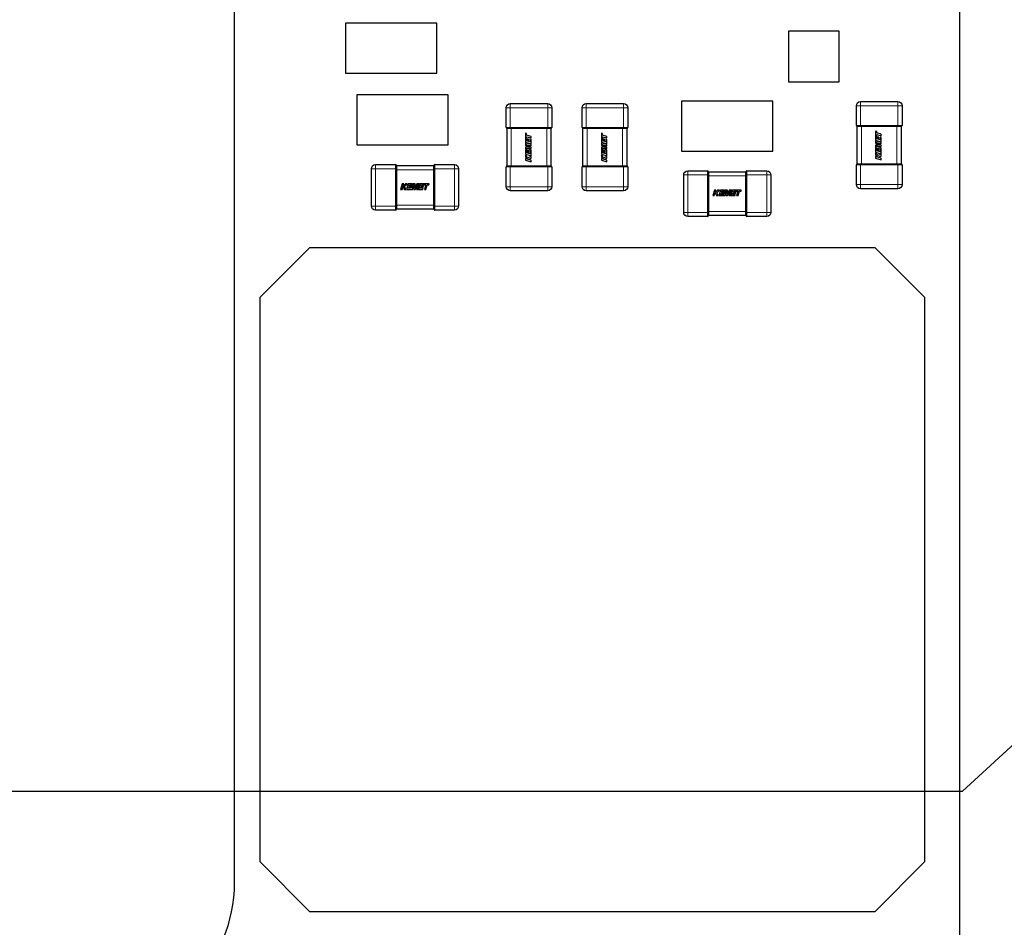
# Model space of a CAD drawing. Header units: millimetres. Extents: x 4 to 585, y 130 to 416.
# Tile 14 of 100: x 136 to 148, y 263 to 274. Entities that reach past the tile are written whole.
import ezdxf

# ---------------------------------------------------------------- set-up
doc = ezdxf.new("R2010")
doc.units = ezdxf.units.MM
doc.header["$LTSCALE"] = 0.75
for name, color, linetype, lineweight in [('Dimensions', 7, 'Continuous', 13), ('Visible', 7, 'Continuous', 25), ('Visible Narrow', 7, 'Continuous', 13)]:
    doc.layers.add(name, color=color, linetype=linetype, lineweight=lineweight)
doc.styles.get("Standard").update_dxf_attribs({"font": 'cour.ttf'})
doc.dimstyles.new('ISO-25', dxfattribs={"dimtxt": 2.5, "dimasz": 2.5, "dimexe": 1.5, "dimexo": 1.5, "dimgap": 1, "dimtad": 1, "dimdec": 1, "dimdsep": 46, "dimtxsty": 'Standard', "dimcen": 0, "dimclrd": 256, "dimclre": 256, "dimclrt": 256, "dimazin": 2, "dimtp": 0.1, "dimtm": 0.1, "dimtfac": 0.72, "dimtdec": 1, "dimtmove": 0, "dimatfit": 3, "dimfxl": 1, "dimarcsym": 0})

# ---------------------------------------------------------------- blocks, each defined once
blk = doc.blocks.new('*D58')
at = {"layer": 'Defpoints', "color": 0, "transparency": 16777216}
for p in [(145.7577, 260.594564), (157.593369, 260.586333)]:
    blk.add_point(p, dxfattribs=at)
at = {"layer": 'Dimensions', "lineweight": -2, "transparency": 16777216}
for p, q in [((147.2577, 260.594564), (150.7577, 260.594564)), ((150.7577, 260.594564), (152.593369, 260.586333)), ((152.593369, 260.586333), (165.492941, 260.586333))]:
    blk.add_line(p, q, dxfattribs=at)
at = {"layer": 'Dimensions', "transparency": 16777216, "insert": (162.043155, 262.991248), "char_height": 2.5, "attachment_point": 5}
blk.add_mtext('1.8', dxfattribs=at)
blk = doc.blocks.new('*D59')
at = {"layer": 'Defpoints', "color": 0, "transparency": 16777216}
for p in [(145.7577, 289.494564), (157.843894, 289.472479)]:
    blk.add_point(p, dxfattribs=at)
at = {"layer": 'Dimensions', "lineweight": -2, "transparency": 16777216}
for p, q in [((147.2577, 289.494564), (150.7577, 289.494564)), ((150.7577, 289.494564), (152.843894, 289.472479)), ((152.843894, 289.472479), (168.403723, 289.472479))]:
    blk.add_line(p, q, dxfattribs=at)
at = {"layer": 'Dimensions', "transparency": 16777216, "insert": (163.623808, 291.877394), "char_height": 2.5, "attachment_point": 5}
blk.add_mtext('30.7', dxfattribs=at)
blk = doc.blocks.new('*D61')
at = {"layer": 'Defpoints', "color": 0, "transparency": 16777216}
for p in [(145.7577, 300.71712), (145.7577, 289.494564)]:
    blk.add_point(p, dxfattribs=at)
at = {"layer": 'Dimensions', "lineweight": -2, "transparency": 16777216}
blk.add_line((145.7577, 290.994564), (145.7577, 311.238487), dxfattribs=at)
at = {"layer": 'Dimensions', "transparency": 16777216, "insert": (143.352785, 306.477804), "char_height": 2.5, "attachment_point": 5, "rotation": 90}
blk.add_mtext('47.2', dxfattribs=at)
blk = doc.blocks.new('*D75')
at = {"layer": 'Defpoints', "color": 0, "transparency": 16777216}
for p in [(157.593369, 269.75073), (134.487104, 265.138257)]:
    blk.add_point(p, dxfattribs=at)
at = {"layer": 'Dimensions', "lineweight": -2, "transparency": 16777216}
for p, q in [((147.593369, 265.138257), (152.593369, 269.75073)), ((152.593369, 269.75073), (165.450206, 269.75073)), ((135.987104, 265.138257), (147.593369, 265.138257))]:
    blk.add_line(p, q, dxfattribs=at)
at = {"layer": 'Dimensions', "transparency": 16777216, "insert": (162.021787, 272.155645), "char_height": 2.5, "attachment_point": 5}
blk.add_mtext('6.3', dxfattribs=at)
blk = doc.blocks.new('*D76')
at = {"layer": 'Defpoints', "color": 0, "transparency": 16777216}
for p in [(134.487104, 283.533671), (157.601203, 276.283685)]:
    blk.add_point(p, dxfattribs=at)
at = {"layer": 'Dimensions', "lineweight": -2, "transparency": 16777216}
for p, q in [((135.987104, 283.533671), (147.601203, 283.533671)), ((147.601203, 283.533671), (152.601203, 276.283685)), ((152.601203, 276.283685), (168.212315, 276.283685))]:
    blk.add_line(p, q, dxfattribs=at)
at = {"layer": 'Dimensions', "transparency": 16777216, "insert": (163.406759, 278.6886), "char_height": 2.5, "attachment_point": 5}
blk.add_mtext('24.7', dxfattribs=at)

msp = doc.modelspace()

# ---------------------------------------------------------------- linework, layer by layer
at = {"layer": 'Visible'}
for p, q in [((147.558, 258.795, -0.021), (147.558, 291.295, -0.021)), ((138.824, 284.636, 1.625), (138.824, 264.036, 1.625)), ((141.262, 274.385, 0.555), (140.162, 274.385, 0.555)), ((140.162, 274.385, 0.555), (140.162, 273.785, 0.555)), ((141.262, 273.785, 0.555), (141.262, 274.385, 0.555)), ((146.107, 274.289, -0.008), (145.497, 274.289, -0.008)), ((145.497, 274.289, -0.008), (145.497, 273.679, -0.008)), ((146.107, 273.679, -0.008), (146.107, 274.289, -0.008)), ((140.162, 273.785, 0.555), (141.262, 273.785, 0.555)), ((145.497, 273.679, -0.008), (146.107, 273.679, -0.008)), ((141.399, 273.522, 0.555), (140.299, 273.522, 0.555)), ((140.299, 273.522, 0.555), (140.299, 272.922, 0.555)), ((141.399, 272.922, 0.555), (141.399, 273.522, 0.555)), ((142.098, 273.129, 0.505), (142.098, 273.367, 0.505)), ((142.148, 273.417, 0.505), (142.598, 273.417, 0.505)), ((142.648, 273.367, 0.505), (142.648, 273.129, 0.505)), ((143.012, 273.129, 0.505), (143.012, 273.367, 0.505)), ((143.062, 273.417, 0.505), (143.512, 273.417, 0.505)), ((143.562, 273.367, 0.505), (143.562, 273.129, 0.505)), ((145.31, 273.446, 0.555), (144.21, 273.446, 0.555)), ((144.21, 273.446, 0.555), (144.21, 272.846, 0.555)), ((145.31, 272.846, 0.555), (145.31, 273.446, 0.555)), ((146.314, 273.154, 0.505), (146.314, 273.392, 0.505)), ((146.364, 273.442, 0.505), (146.814, 273.442, 0.505)), ((146.864, 273.392, 0.505), (146.864, 273.154, 0.505)), ((142.109, 272.667, 0.493), (142.109, 273.117, 0.493)), ((142.149, 273.117, 0.543), (142.148, 273.117, 0.543)), ((142.587, 273.117, 0.544), (142.159, 273.117, 0.544)), ((142.598, 273.117, 0.543), (142.597, 273.117, 0.543)), ((142.637, 273.117, 0.493), (142.637, 272.667, 0.493)), ((143.023, 272.667, 0.493), (143.023, 273.117, 0.493)), ((143.063, 273.117, 0.543), (143.062, 273.117, 0.543)), ((143.501, 273.117, 0.544), (143.073, 273.117, 0.544)), ((143.512, 273.117, 0.543), (143.511, 273.117, 0.543)), ((143.551, 273.117, 0.493), (143.551, 272.667, 0.493)), ((146.325, 272.692, 0.493), (146.325, 273.142, 0.493)), ((146.365, 273.142, 0.543), (146.364, 273.142, 0.543)), ((146.803, 273.142, 0.544), (146.375, 273.142, 0.544)), ((146.814, 273.142, 0.543), (146.813, 273.142, 0.543)), ((146.853, 273.142, 0.493), (146.853, 272.692, 0.493)), ((142.329, 273.061, 0.546), (142.329, 272.952, 0.546)), ((142.342, 273.057, 0.546), (142.329, 273.061, 0.546)), ((142.342, 273.038, 0.546), (142.342, 273.057, 0.546)), ((142.397, 273.023, 0.546), (142.342, 273.038, 0.546)), ((142.342, 273.019, 0.546), (142.397, 273.004, 0.546)), ((142.342, 272.999, 0.546), (142.342, 273.019, 0.546)), ((142.342, 272.968, 0.546), (142.342, 272.999, 0.546)), ((142.397, 273.004, 0.546), (142.397, 273.023, 0.546)), ((143.244, 273.061, 0.546), (143.244, 272.952, 0.546)), ((143.257, 273.057, 0.546), (143.244, 273.061, 0.546)), ((143.257, 273.038, 0.546), (143.257, 273.057, 0.546)), ((143.311, 273.023, 0.546), (143.257, 273.038, 0.546)), ((143.257, 273.019, 0.546), (143.311, 273.004, 0.546)), ((143.257, 272.999, 0.546), (143.257, 273.019, 0.546)), ((143.257, 272.968, 0.546), (143.257, 272.999, 0.546)), ((143.311, 273.004, 0.546), (143.311, 273.023, 0.546)), ((146.546, 273.086, 0.546), (146.546, 272.978, 0.546)), ((146.559, 273.082, 0.546), (146.546, 273.086, 0.546)), ((146.559, 273.064, 0.546), (146.559, 273.082, 0.546)), ((146.613, 273.048, 0.546), (146.559, 273.064, 0.546)), ((146.559, 273.045, 0.546), (146.613, 273.029, 0.546)), ((146.559, 273.024, 0.546), (146.559, 273.045, 0.546)), ((146.559, 272.993, 0.546), (146.559, 273.024, 0.546)), ((146.571, 273.018, 0.546), (146.571, 272.99, 0.546)), ((146.584, 273.015, 0.546), (146.571, 273.018, 0.546)), ((146.584, 272.986, 0.546), (146.584, 273.015, 0.546)), ((146.6, 273.013, 0.546), (146.6, 272.981, 0.546)), ((146.613, 273.009, 0.546), (146.6, 273.013, 0.546)), ((146.613, 273.029, 0.546), (146.613, 273.048, 0.546)), ((146.613, 272.958, 0.546), (146.613, 273.009, 0.546)), ((140.299, 272.922, 0.555), (141.399, 272.922, 0.555)), ((142.329, 272.952, 0.546), (142.397, 272.933, 0.546)), ((142.329, 272.944, 0.546), (142.329, 272.915, 0.546)), ((142.397, 272.925, 0.546), (142.329, 272.944, 0.546)), ((142.329, 272.915, 0.546), (142.377, 272.89, 0.546)), ((142.329, 272.893, 0.546), (142.329, 272.865, 0.546)), ((142.377, 272.89, 0.546), (142.329, 272.893, 0.546)), ((142.336, 272.925, 0.546), (142.397, 272.908, 0.546)), ((142.397, 272.893, 0.546), (142.336, 272.925, 0.546)), ((142.355, 272.964, 0.546), (142.342, 272.968, 0.546)), ((142.355, 272.993, 0.546), (142.355, 272.964, 0.546)), ((142.367, 272.99, 0.546), (142.355, 272.993, 0.546)), ((142.367, 272.961, 0.546), (142.367, 272.99, 0.546)), ((142.384, 272.956, 0.546), (142.367, 272.961, 0.546)), ((142.384, 272.988, 0.546), (142.384, 272.956, 0.546)), ((142.397, 272.984, 0.546), (142.384, 272.988, 0.546)), ((142.397, 272.933, 0.546), (142.397, 272.984, 0.546)), ((142.397, 272.908, 0.546), (142.397, 272.925, 0.546)), ((142.397, 272.875, 0.546), (142.397, 272.893, 0.546)), ((143.244, 272.952, 0.546), (143.311, 272.933, 0.546)), ((143.244, 272.944, 0.546), (143.244, 272.915, 0.546)), ((143.311, 272.925, 0.546), (143.244, 272.944, 0.546)), ((143.244, 272.915, 0.546), (143.292, 272.89, 0.546)), ((143.244, 272.893, 0.546), (143.244, 272.865, 0.546)), ((143.292, 272.89, 0.546), (143.244, 272.893, 0.546)), ((143.251, 272.925, 0.546), (143.311, 272.908, 0.546)), ((143.311, 272.893, 0.546), (143.251, 272.925, 0.546)), ((143.269, 272.964, 0.546), (143.257, 272.968, 0.546)), ((143.269, 272.993, 0.546), (143.269, 272.964, 0.546)), ((143.282, 272.99, 0.546), (143.269, 272.993, 0.546)), ((143.282, 272.961, 0.546), (143.282, 272.99, 0.546)), ((143.298, 272.956, 0.546), (143.282, 272.961, 0.546)), ((143.298, 272.988, 0.546), (143.298, 272.956, 0.546)), ((143.311, 272.984, 0.546), (143.298, 272.988, 0.546)), ((143.311, 272.933, 0.546), (143.311, 272.984, 0.546)), ((143.311, 272.908, 0.546), (143.311, 272.925, 0.546)), ((143.311, 272.875, 0.546), (143.311, 272.893, 0.546)), ((146.546, 272.978, 0.546), (146.613, 272.958, 0.546)), ((146.546, 272.97, 0.546), (146.546, 272.94, 0.546)), ((146.613, 272.95, 0.546), (146.546, 272.97, 0.546)), ((146.546, 272.94, 0.546), (146.594, 272.916, 0.546)), ((146.546, 272.919, 0.546), (146.546, 272.89, 0.546)), ((146.594, 272.916, 0.546), (146.546, 272.919, 0.546)), ((146.546, 272.89, 0.546), (146.6, 272.874, 0.546)), ((146.546, 272.883, 0.546), (146.546, 272.834, 0.546)), ((146.559, 272.88, 0.546), (146.546, 272.883, 0.546)), ((146.553, 272.951, 0.546), (146.613, 272.933, 0.546)), ((146.613, 272.919, 0.546), (146.553, 272.951, 0.546)), ((146.553, 272.904, 0.546), (146.613, 272.901, 0.546)), ((146.613, 272.887, 0.546), (146.553, 272.904, 0.546)), ((146.571, 272.99, 0.546), (146.559, 272.993, 0.546)), ((146.559, 272.849, 0.546), (146.559, 272.88, 0.546)), ((146.6, 272.981, 0.546), (146.584, 272.986, 0.546)), ((146.613, 272.933, 0.546), (146.613, 272.95, 0.546)), ((146.613, 272.901, 0.546), (146.613, 272.919, 0.546)), ((146.613, 272.814, 0.546), (146.613, 272.887, 0.546)), ((142.329, 272.865, 0.546), (142.384, 272.849, 0.546)), ((142.329, 272.858, 0.546), (142.329, 272.808, 0.546)), ((142.342, 272.854, 0.546), (142.329, 272.858, 0.546)), ((142.329, 272.808, 0.546), (142.397, 272.789, 0.546)), ((142.329, 272.798, 0.546), (142.329, 272.775, 0.546)), ((142.36, 272.766, 0.546), (142.329, 272.798, 0.546)), ((142.329, 272.775, 0.546), (142.358, 272.747, 0.546)), ((142.337, 272.879, 0.546), (142.397, 272.875, 0.546)), ((142.397, 272.861, 0.546), (142.337, 272.879, 0.546)), ((142.342, 272.824, 0.546), (142.342, 272.854, 0.546)), ((142.355, 272.82, 0.546), (142.342, 272.824, 0.546)), ((142.355, 272.849, 0.546), (142.355, 272.82, 0.546)), ((142.367, 272.845, 0.546), (142.355, 272.849, 0.546)), ((142.397, 272.781, 0.546), (142.36, 272.766, 0.546)), ((142.36, 272.746, 0.546), (142.397, 272.761, 0.546)), ((142.367, 272.817, 0.546), (142.367, 272.845, 0.546)), ((142.384, 272.812, 0.546), (142.367, 272.817, 0.546)), ((142.384, 272.849, 0.546), (142.384, 272.812, 0.546)), ((142.397, 272.789, 0.546), (142.397, 272.861, 0.546)), ((142.397, 272.761, 0.546), (142.397, 272.781, 0.546)), ((143.244, 272.865, 0.546), (143.298, 272.849, 0.546)), ((143.244, 272.858, 0.546), (143.244, 272.808, 0.546)), ((143.257, 272.854, 0.546), (143.244, 272.858, 0.546)), ((143.244, 272.808, 0.546), (143.311, 272.789, 0.546)), ((143.244, 272.798, 0.546), (143.244, 272.775, 0.546)), ((143.275, 272.766, 0.546), (143.244, 272.798, 0.546)), ((143.244, 272.775, 0.546), (143.272, 272.747, 0.546)), ((143.251, 272.879, 0.546), (143.311, 272.875, 0.546)), ((143.311, 272.861, 0.546), (143.251, 272.879, 0.546)), ((143.257, 272.824, 0.546), (143.257, 272.854, 0.546)), ((143.269, 272.82, 0.546), (143.257, 272.824, 0.546)), ((143.269, 272.849, 0.546), (143.269, 272.82, 0.546)), ((143.282, 272.845, 0.546), (143.269, 272.849, 0.546)), ((143.311, 272.781, 0.546), (143.275, 272.766, 0.546)), ((143.275, 272.746, 0.546), (143.311, 272.761, 0.546)), ((143.282, 272.817, 0.546), (143.282, 272.845, 0.546)), ((143.298, 272.812, 0.546), (143.282, 272.817, 0.546)), ((143.298, 272.849, 0.546), (143.298, 272.812, 0.546)), ((143.311, 272.789, 0.546), (143.311, 272.861, 0.546)), ((143.311, 272.761, 0.546), (143.311, 272.781, 0.546)), ((144.21, 272.846, 0.555), (145.31, 272.846, 0.555)), ((146.546, 272.834, 0.546), (146.613, 272.814, 0.546)), ((146.546, 272.823, 0.546), (146.546, 272.801, 0.546)), ((146.577, 272.792, 0.546), (146.546, 272.823, 0.546)), ((146.546, 272.801, 0.546), (146.574, 272.772, 0.546)), ((146.546, 272.781, 0.546), (146.546, 272.761, 0.546)), ((146.574, 272.772, 0.546), (146.546, 272.781, 0.546)), ((146.546, 272.761, 0.546), (146.613, 272.742, 0.546)), ((146.571, 272.845, 0.546), (146.559, 272.849, 0.546)), ((146.571, 272.874, 0.546), (146.571, 272.845, 0.546)), ((146.584, 272.871, 0.546), (146.571, 272.874, 0.546)), ((146.613, 272.807, 0.546), (146.577, 272.792, 0.546)), ((146.577, 272.772, 0.546), (146.613, 272.786, 0.546)), ((146.613, 272.761, 0.546), (146.577, 272.772, 0.546)), ((146.584, 272.842, 0.546), (146.584, 272.871, 0.546)), ((146.6, 272.837, 0.546), (146.584, 272.842, 0.546)), ((146.6, 272.874, 0.546), (146.6, 272.837, 0.546)), ((146.613, 272.786, 0.546), (146.613, 272.807, 0.546)), ((146.613, 272.742, 0.546), (146.613, 272.761, 0.546)), ((140.526, 272.684, 0.505), (140.764, 272.684, 0.505)), ((140.776, 272.673, 0.493), (141.226, 272.673, 0.493)), ((141.238, 272.684, 0.505), (141.476, 272.684, 0.505)), ((142.098, 272.417, 0.505), (142.098, 272.655, 0.505)), ((142.148, 272.667, 0.543), (142.149, 272.667, 0.543)), ((142.159, 272.667, 0.544), (142.587, 272.667, 0.544)), ((142.329, 272.755, 0.546), (142.329, 272.736, 0.546)), ((142.358, 272.747, 0.546), (142.329, 272.755, 0.546)), ((142.329, 272.736, 0.546), (142.397, 272.717, 0.546)), ((142.397, 272.736, 0.546), (142.36, 272.746, 0.546)), ((142.397, 272.717, 0.546), (142.397, 272.736, 0.546)), ((142.597, 272.667, 0.543), (142.598, 272.667, 0.543)), ((142.648, 272.655, 0.505), (142.648, 272.417, 0.505)), ((143.012, 272.417, 0.505), (143.012, 272.655, 0.505)), ((143.062, 272.667, 0.543), (143.063, 272.667, 0.543)), ((143.073, 272.667, 0.544), (143.501, 272.667, 0.544)), ((143.244, 272.755, 0.546), (143.244, 272.736, 0.546)), ((143.272, 272.747, 0.546), (143.244, 272.755, 0.546)), ((143.244, 272.736, 0.546), (143.311, 272.717, 0.546)), ((143.311, 272.736, 0.546), (143.275, 272.746, 0.546)), ((143.311, 272.717, 0.546), (143.311, 272.736, 0.546)), ((143.511, 272.667, 0.543), (143.512, 272.667, 0.543)), ((143.562, 272.655, 0.505), (143.562, 272.417, 0.505)), ((146.314, 272.442, 0.505), (146.314, 272.68, 0.505)), ((146.364, 272.692, 0.543), (146.365, 272.692, 0.543)), ((146.375, 272.692, 0.544), (146.803, 272.692, 0.544)), ((146.813, 272.692, 0.543), (146.814, 272.692, 0.543)), ((146.864, 272.68, 0.505), (146.864, 272.442, 0.505)), ((140.476, 272.184, 0.505), (140.476, 272.634, 0.505)), ((140.776, 272.634, 0.543), (140.776, 272.633, 0.543)), ((140.776, 272.623, 0.544), (140.776, 272.195, 0.544)), ((141.226, 272.633, 0.543), (141.226, 272.634, 0.543)), ((141.226, 272.195, 0.544), (141.226, 272.623, 0.544)), ((141.526, 272.634, 0.505), (141.526, 272.184, 0.505)), ((144.235, 272.108, 0.505), (144.235, 272.558, 0.505)), ((144.285, 272.608, 0.505), (144.523, 272.608, 0.505)), ((144.535, 272.597, 0.493), (144.985, 272.597, 0.493)), ((144.535, 272.558, 0.543), (144.535, 272.557, 0.543)), ((144.535, 272.547, 0.544), (144.535, 272.119, 0.544)), ((144.985, 272.557, 0.543), (144.985, 272.558, 0.543)), ((144.985, 272.119, 0.544), (144.985, 272.547, 0.544)), ((144.997, 272.608, 0.505), (145.235, 272.608, 0.505)), ((145.285, 272.558, 0.505), (145.285, 272.108, 0.505)), ((140.845, 272.452, 0.546), (140.826, 272.385, 0.546)), ((140.865, 272.452, 0.546), (140.845, 272.452, 0.546)), ((140.845, 272.385, 0.546), (140.856, 272.422, 0.546)), ((140.856, 272.424, 0.546), (140.865, 272.452, 0.546)), ((140.885, 272.452, 0.546), (140.856, 272.424, 0.546)), ((140.856, 272.422, 0.546), (140.87, 272.385, 0.546)), ((140.876, 272.422, 0.546), (140.907, 272.452, 0.546)), ((140.891, 272.385, 0.546), (140.876, 272.422, 0.546)), ((140.907, 272.452, 0.546), (140.885, 272.452, 0.546)), ((140.918, 272.452, 0.546), (140.898, 272.385, 0.546)), ((140.968, 272.452, 0.546), (140.918, 272.452, 0.546)), ((140.921, 272.398, 0.546), (140.926, 272.415, 0.546)), ((140.926, 272.415, 0.546), (140.955, 272.415, 0.546)), ((140.93, 272.427, 0.546), (140.933, 272.44, 0.546)), ((140.959, 272.427, 0.546), (140.93, 272.427, 0.546)), ((140.933, 272.44, 0.546), (140.964, 272.44, 0.546)), ((140.955, 272.415, 0.546), (140.959, 272.427, 0.546)), ((140.974, 272.452, 0.546), (140.959, 272.398, 0.546)), ((140.964, 272.44, 0.546), (140.968, 272.452, 0.546)), ((140.971, 272.385, 0.546), (140.988, 272.445, 0.546)), ((141.003, 272.452, 0.546), (140.974, 272.452, 0.546)), ((140.988, 272.445, 0.546), (140.985, 272.385, 0.546)), ((141, 272.404, 0.546), (141.003, 272.452, 0.546)), ((141.024, 272.452, 0.546), (141, 272.404, 0.546)), ((141.003, 272.385, 0.546), (141.035, 272.445, 0.546)), ((141.035, 272.445, 0.546), (141.017, 272.385, 0.546)), ((141.054, 272.452, 0.546), (141.024, 272.452, 0.546)), ((141.034, 272.385, 0.546), (141.054, 272.452, 0.546)), ((141.062, 272.452, 0.546), (141.043, 272.385, 0.546)), ((141.17, 272.452, 0.546), (141.062, 272.452, 0.546)), ((141.065, 272.398, 0.546), (141.07, 272.415, 0.546)), ((141.07, 272.415, 0.546), (141.099, 272.415, 0.546)), ((141.074, 272.427, 0.546), (141.077, 272.44, 0.546)), ((141.103, 272.427, 0.546), (141.074, 272.427, 0.546)), ((141.077, 272.44, 0.546), (141.108, 272.439, 0.546)), ((141.099, 272.415, 0.546), (141.103, 272.427, 0.546)), ((141.108, 272.439, 0.546), (141.129, 272.439, 0.546)), ((141.129, 272.439, 0.546), (141.113, 272.385, 0.546)), ((141.132, 272.385, 0.546), (141.148, 272.439, 0.546)), ((141.148, 272.439, 0.546), (141.166, 272.439, 0.546)), ((141.166, 272.439, 0.546), (141.17, 272.452, 0.546)), ((140.826, 272.385, 0.546), (140.845, 272.385, 0.546)), ((140.87, 272.385, 0.546), (140.891, 272.385, 0.546)), ((140.898, 272.385, 0.546), (140.971, 272.385, 0.546)), ((140.959, 272.398, 0.546), (140.921, 272.398, 0.546)), ((140.985, 272.385, 0.546), (141.003, 272.385, 0.546)), ((141.017, 272.385, 0.546), (141.034, 272.385, 0.546)), ((141.043, 272.385, 0.546), (141.093, 272.385, 0.546)), ((141.097, 272.398, 0.546), (141.065, 272.398, 0.546)), ((141.093, 272.385, 0.546), (141.097, 272.398, 0.546)), ((141.113, 272.385, 0.546), (141.132, 272.385, 0.546)), ((142.598, 272.367, 0.505), (142.148, 272.367, 0.505)), ((143.512, 272.367, 0.505), (143.062, 272.367, 0.505)), ((144.605, 272.376, 0.546), (144.585, 272.309, 0.546)), ((144.585, 272.309, 0.546), (144.604, 272.309, 0.546)), ((144.604, 272.309, 0.546), (144.615, 272.345, 0.546)), ((144.624, 272.376, 0.546), (144.605, 272.376, 0.546)), ((144.615, 272.345, 0.546), (144.63, 272.309, 0.546)), ((144.616, 272.347, 0.546), (144.624, 272.376, 0.546)), ((144.644, 272.376, 0.546), (144.616, 272.347, 0.546)), ((144.63, 272.309, 0.546), (144.65, 272.309, 0.546)), ((144.635, 272.345, 0.546), (144.666, 272.376, 0.546)), ((144.65, 272.309, 0.546), (144.635, 272.345, 0.546)), ((144.666, 272.376, 0.546), (144.644, 272.376, 0.546)), ((144.677, 272.376, 0.546), (144.658, 272.309, 0.546)), ((144.658, 272.309, 0.546), (144.73, 272.309, 0.546)), ((144.727, 272.376, 0.546), (144.677, 272.376, 0.546)), ((144.68, 272.322, 0.546), (144.685, 272.338, 0.546)), ((144.718, 272.322, 0.546), (144.68, 272.322, 0.546)), ((144.685, 272.338, 0.546), (144.714, 272.338, 0.546)), ((144.689, 272.351, 0.546), (144.692, 272.363, 0.546)), ((144.718, 272.351, 0.546), (144.689, 272.351, 0.546)), ((144.692, 272.363, 0.546), (144.723, 272.363, 0.546)), ((144.714, 272.338, 0.546), (144.718, 272.351, 0.546)), ((144.733, 272.376, 0.546), (144.718, 272.322, 0.546)), ((144.723, 272.363, 0.546), (144.727, 272.376, 0.546)), ((144.73, 272.309, 0.546), (144.747, 272.369, 0.546)), ((144.762, 272.376, 0.546), (144.733, 272.376, 0.546)), ((144.747, 272.369, 0.546), (144.744, 272.309, 0.546)), ((144.744, 272.309, 0.546), (144.762, 272.309, 0.546)), ((144.759, 272.328, 0.546), (144.762, 272.376, 0.546)), ((144.783, 272.376, 0.546), (144.759, 272.328, 0.546)), ((144.762, 272.309, 0.546), (144.794, 272.369, 0.546)), ((144.794, 272.369, 0.546), (144.777, 272.309, 0.546)), ((144.777, 272.309, 0.546), (144.794, 272.309, 0.546)), ((144.813, 272.376, 0.546), (144.783, 272.376, 0.546)), ((144.794, 272.309, 0.546), (144.813, 272.376, 0.546)), ((144.821, 272.376, 0.546), (144.802, 272.309, 0.546)), ((144.802, 272.309, 0.546), (144.853, 272.309, 0.546)), ((144.929, 272.376, 0.546), (144.821, 272.376, 0.546)), ((144.825, 272.322, 0.546), (144.829, 272.338, 0.546)), ((144.856, 272.322, 0.546), (144.825, 272.322, 0.546)), ((144.829, 272.338, 0.546), (144.858, 272.338, 0.546)), ((144.833, 272.351, 0.546), (144.837, 272.363, 0.546)), ((144.862, 272.351, 0.546), (144.833, 272.351, 0.546)), ((144.837, 272.363, 0.546), (144.867, 272.363, 0.546)), ((144.853, 272.309, 0.546), (144.856, 272.322, 0.546)), ((144.858, 272.338, 0.546), (144.862, 272.351, 0.546)), ((144.867, 272.363, 0.546), (144.888, 272.363, 0.546)), ((144.888, 272.363, 0.546), (144.872, 272.309, 0.546)), ((144.872, 272.309, 0.546), (144.891, 272.309, 0.546)), ((144.891, 272.309, 0.546), (144.907, 272.363, 0.546)), ((144.907, 272.363, 0.546), (144.926, 272.363, 0.546)), ((144.926, 272.363, 0.546), (144.929, 272.376, 0.546)), ((146.814, 272.392, 0.505), (146.364, 272.392, 0.505)), ((140.776, 272.185, 0.543), (140.776, 272.184, 0.543)), ((141.226, 272.184, 0.543), (141.226, 272.185, 0.543)), ((140.764, 272.134, 0.505), (140.526, 272.134, 0.505)), ((141.226, 272.145, 0.493), (140.776, 272.145, 0.493)), ((141.476, 272.134, 0.505), (141.238, 272.134, 0.505)), ((144.523, 272.058, 0.505), (144.285, 272.058, 0.505)), ((144.535, 272.109, 0.543), (144.535, 272.108, 0.543)), ((144.985, 272.069, 0.493), (144.535, 272.069, 0.493)), ((144.985, 272.108, 0.543), (144.985, 272.109, 0.543)), ((145.235, 272.058, 0.505), (144.997, 272.058, 0.505)), ((139.135, 271.085, 1.005), (139.735, 271.685, 1.005)), ((139.735, 271.685, 1.005), (146.535, 271.685, 1.005)), ((146.535, 271.685, 1.005), (147.135, 271.085, 1.005)), ((139.135, 264.285, 1.005), (139.135, 271.085, 1.005)), ((147.135, 271.085, 1.005), (147.135, 264.285, 1.005)), ((139.735, 263.685, 1.005), (139.135, 264.285, 1.005)), ((147.135, 264.285, 1.005), (146.535, 263.685, 1.005)), ((146.535, 263.685, 1.005), (139.735, 263.685, 1.005))]:
    msp.add_line(p, q, dxfattribs=at)
at = {"layer": 'Visible', "extrusion": (-5.1034e-12, 0, -1)}
for centre, start, end in [((-142.148, 273.367, -0.505), 0, 90), ((-142.598, 273.367, -0.505), 90, 180), ((-143.062, 273.367, -0.505), 0, 90), ((-143.512, 273.367, -0.505), 90, 180), ((-146.364, 273.392, -0.505), 0, 90), ((-146.814, 273.392, -0.505), 90, 180), ((-142.148, 272.417, -0.505), 270, 0), ((-142.598, 272.417, -0.505), 180, 270), ((-143.062, 272.417, -0.505), 270, 0), ((-143.512, 272.417, -0.505), 180, 270), ((-146.364, 272.442, -0.505), 270, 0), ((-146.814, 272.442, -0.505), 180, 270)]:
    msp.add_arc(centre, 0.05, start, end, dxfattribs=at)
at = {"layer": 'Visible'}
for centre, start, end in [((142.11, 273.129, 0.505), 180, 270), ((142.636, 273.129, 0.505), 270, 360), ((143.024, 273.129, 0.505), 180, 270), ((143.55, 273.129, 0.505), 270, 360), ((146.326, 273.154, 0.505), 180, 270), ((146.852, 273.154, 0.505), 270, 360), ((140.764, 272.672, 0.505), 0, 90), ((141.238, 272.672, 0.505), 90, 180), ((142.11, 272.655, 0.505), 90, 180), ((142.636, 272.655, 0.505), 0, 90), ((143.024, 272.655, 0.505), 90, 180), ((143.55, 272.655, 0.505), 0, 90), ((146.326, 272.68, 0.505), 90, 180), ((146.852, 272.68, 0.505), 0, 90), ((144.523, 272.596, 0.505), 0, 90), ((144.997, 272.596, 0.505), 90, 180), ((140.764, 272.146, 0.505), 270, 360), ((141.238, 272.146, 0.505), 180, 270), ((144.523, 272.07, 0.505), 270, 360), ((144.997, 272.07, 0.505), 180, 270)]:
    msp.add_arc(centre, 0.012, start, end, dxfattribs=at)
at = {"layer": 'Visible', "extrusion": (0, -1, 0)}
for centre, start, end in [((142.148, 0.505, -273.117), 90, 180), ((142.598, 0.505, -273.117), 360, 90), ((143.062, 0.505, -273.117), 90, 180), ((143.512, 0.505, -273.117), 360, 90), ((146.364, 0.505, -273.142), 90, 180), ((146.814, 0.505, -273.142), 360, 90)]:
    msp.add_arc(centre, 0.038, start, end, dxfattribs=at)
at = {"layer": 'Visible', "extrusion": (0, 5.1034e-12, -1)}
for centre, start, end in [((-140.526, 272.634, -0.505), 0, 90), ((-141.476, 272.634, -0.505), 90, 180), ((-144.285, 272.558, -0.505), 0, 90), ((-145.235, 272.558, -0.505), 90, 180), ((-140.526, 272.184, -0.505), 270, 0), ((-141.476, 272.184, -0.505), 180, 270), ((-144.285, 272.108, -0.505), 270, 0), ((-145.235, 272.108, -0.505), 180, 270)]:
    msp.add_arc(centre, 0.05, start, end, dxfattribs=at)
at = {"layer": 'Visible', "extrusion": (1, 0, 0)}
for centre, start, end in [((272.634, 0.505, 140.776), 0, 90), ((272.558, 0.505, 144.535), 0, 90), ((272.184, 0.505, 140.776), 90, 180), ((272.108, 0.505, 144.535), 90, 180)]:
    msp.add_arc(centre, 0.038, start, end, dxfattribs=at)
at = {"layer": 'Visible', "extrusion": (-1, 0, 0)}
for centre, start, end in [((-272.634, 0.505, -141.226), 90, 180), ((-272.558, 0.505, -144.985), 90, 180), ((-272.184, 0.505, -141.226), 360, 90), ((-272.108, 0.505, -144.985), 360, 90)]:
    msp.add_arc(centre, 0.038, start, end, dxfattribs=at)
at = {"layer": 'Visible', "extrusion": (0, 1, 0)}
for centre, start, end in [((-142.148, 0.505, 272.667), 0, 90), ((-142.598, 0.505, 272.667), 90, 180), ((-143.062, 0.505, 272.667), 0, 90), ((-143.512, 0.505, 272.667), 90, 180), ((-146.364, 0.505, 272.692), 0, 90), ((-146.814, 0.505, 272.692), 90, 180)]:
    msp.add_arc(centre, 0.038, start, end, dxfattribs=at)
at = {"layer": 'Visible', "extrusion": (0, 0, -1)}
msp.add_arc((-137.074, 264.036, -1.625), 1.75, 180, 270, dxfattribs=at)
at = {"layer": 'Visible'}
for points in [[(142.159, 273.117, 0.544), (142.156, 273.117, 0.544), (142.152, 273.117, 0.544), (142.149, 273.117, 0.543)], [(142.597, 273.117, 0.543), (142.593, 273.117, 0.544), (142.59, 273.117, 0.544), (142.587, 273.117, 0.544)], [(143.073, 273.117, 0.544), (143.07, 273.117, 0.544), (143.067, 273.117, 0.544), (143.063, 273.117, 0.543)], [(143.511, 273.117, 0.543), (143.508, 273.117, 0.544), (143.504, 273.117, 0.544), (143.501, 273.117, 0.544)], [(146.375, 273.142, 0.544), (146.372, 273.142, 0.544), (146.369, 273.142, 0.544), (146.365, 273.142, 0.543)], [(146.813, 273.142, 0.543), (146.81, 273.142, 0.544), (146.806, 273.142, 0.544), (146.803, 273.142, 0.544)], [(142.149, 272.667, 0.543), (142.152, 272.667, 0.544), (142.156, 272.667, 0.544), (142.159, 272.667, 0.544)], [(142.587, 272.667, 0.544), (142.59, 272.667, 0.544), (142.593, 272.667, 0.544), (142.597, 272.667, 0.543)], [(143.063, 272.667, 0.543), (143.067, 272.667, 0.544), (143.07, 272.667, 0.544), (143.073, 272.667, 0.544)], [(143.501, 272.667, 0.544), (143.504, 272.667, 0.544), (143.508, 272.667, 0.544), (143.511, 272.667, 0.543)], [(146.365, 272.692, 0.543), (146.369, 272.692, 0.544), (146.372, 272.692, 0.544), (146.375, 272.692, 0.544)], [(146.803, 272.692, 0.544), (146.806, 272.692, 0.544), (146.81, 272.692, 0.544), (146.813, 272.692, 0.543)], [(140.776, 272.633, 0.543), (140.776, 272.63, 0.544), (140.776, 272.626, 0.544), (140.776, 272.623, 0.544)], [(141.226, 272.623, 0.544), (141.226, 272.626, 0.544), (141.226, 272.63, 0.544), (141.226, 272.633, 0.543)], [(144.535, 272.557, 0.543), (144.535, 272.553, 0.544), (144.535, 272.55, 0.544), (144.535, 272.547, 0.544)], [(144.985, 272.547, 0.544), (144.985, 272.55, 0.544), (144.985, 272.553, 0.544), (144.985, 272.557, 0.543)], [(140.776, 272.195, 0.544), (140.776, 272.192, 0.544), (140.776, 272.188, 0.544), (140.776, 272.185, 0.543)], [(141.226, 272.185, 0.543), (141.226, 272.188, 0.544), (141.226, 272.192, 0.544), (141.226, 272.195, 0.544)], [(144.535, 272.119, 0.544), (144.535, 272.116, 0.544), (144.535, 272.112, 0.544), (144.535, 272.109, 0.543)], [(144.985, 272.109, 0.543), (144.985, 272.112, 0.544), (144.985, 272.116, 0.544), (144.985, 272.119, 0.544)]]:
    msp.add_open_spline(points, degree=3, dxfattribs=at)
at = {"layer": 'Visible Narrow'}
for p, q in [((142.148, 273.367, 0.555), (142.148, 273.129, 0.555)), ((142.598, 273.367, 0.555), (142.148, 273.367, 0.555)), ((142.598, 273.129, 0.555), (142.598, 273.367, 0.555)), ((143.062, 273.367, 0.555), (143.062, 273.129, 0.555)), ((143.512, 273.367, 0.555), (143.062, 273.367, 0.555)), ((143.512, 273.129, 0.555), (143.512, 273.367, 0.555)), ((146.364, 273.392, 0.555), (146.364, 273.154, 0.555)), ((146.814, 273.392, 0.555), (146.364, 273.392, 0.555)), ((146.814, 273.154, 0.555), (146.814, 273.392, 0.555)), ((142.148, 273.129, 0.555), (142.598, 273.129, 0.555)), ((142.16, 273.117, 0.544), (142.16, 272.667, 0.544)), ((142.586, 272.667, 0.544), (142.586, 273.117, 0.544)), ((143.062, 273.129, 0.555), (143.512, 273.129, 0.555)), ((143.074, 273.117, 0.544), (143.074, 272.667, 0.544)), ((143.5, 272.667, 0.544), (143.5, 273.117, 0.544)), ((146.364, 273.154, 0.555), (146.814, 273.154, 0.555)), ((146.376, 273.142, 0.544), (146.376, 272.692, 0.544)), ((146.802, 272.692, 0.544), (146.802, 273.142, 0.544)), ((142.598, 272.655, 0.555), (142.148, 272.655, 0.555)), ((142.148, 272.655, 0.555), (142.148, 272.417, 0.555)), ((142.598, 272.417, 0.555), (142.598, 272.655, 0.555)), ((143.512, 272.655, 0.555), (143.062, 272.655, 0.555)), ((143.062, 272.655, 0.555), (143.062, 272.417, 0.555)), ((143.512, 272.417, 0.555), (143.512, 272.655, 0.555)), ((146.814, 272.68, 0.555), (146.364, 272.68, 0.555)), ((146.364, 272.68, 0.555), (146.364, 272.442, 0.555)), ((146.814, 272.442, 0.555), (146.814, 272.68, 0.555)), ((140.764, 272.634, 0.555), (140.526, 272.634, 0.555)), ((140.526, 272.634, 0.555), (140.526, 272.184, 0.555)), ((140.764, 272.184, 0.555), (140.764, 272.634, 0.555)), ((141.226, 272.622, 0.544), (140.776, 272.622, 0.544)), ((141.476, 272.634, 0.555), (141.238, 272.634, 0.555)), ((141.238, 272.634, 0.555), (141.238, 272.184, 0.555)), ((141.476, 272.184, 0.555), (141.476, 272.634, 0.555)), ((144.523, 272.558, 0.555), (144.285, 272.558, 0.555)), ((144.285, 272.558, 0.555), (144.285, 272.108, 0.555)), ((144.523, 272.108, 0.555), (144.523, 272.558, 0.555)), ((144.985, 272.546, 0.544), (144.535, 272.546, 0.544)), ((145.235, 272.558, 0.555), (144.997, 272.558, 0.555)), ((144.997, 272.558, 0.555), (144.997, 272.108, 0.555)), ((145.235, 272.108, 0.555), (145.235, 272.558, 0.555)), ((142.148, 272.417, 0.555), (142.598, 272.417, 0.555)), ((143.062, 272.417, 0.555), (143.512, 272.417, 0.555)), ((146.364, 272.442, 0.555), (146.814, 272.442, 0.555)), ((140.526, 272.184, 0.555), (140.764, 272.184, 0.555)), ((140.776, 272.196, 0.544), (141.226, 272.196, 0.544)), ((141.238, 272.184, 0.555), (141.476, 272.184, 0.555)), ((144.285, 272.108, 0.555), (144.523, 272.108, 0.555)), ((144.535, 272.12, 0.544), (144.985, 272.12, 0.544)), ((144.997, 272.108, 0.555), (145.235, 272.108, 0.555))]:
    msp.add_line(p, q, dxfattribs=at)
at = {"layer": 'Visible Narrow', "extrusion": (0, 1, 0)}
for centre, start, end in [((-142.148, 0.505, 273.367), 0, 90), ((-142.598, 0.505, 273.367), 90, 180), ((-143.062, 0.505, 273.367), 0, 90), ((-143.512, 0.505, 273.367), 90, 180), ((-146.364, 0.505, 273.392), 0, 90), ((-146.814, 0.505, 273.392), 90, 180), ((-142.148, 0.505, 273.129), 0, 90), ((-142.598, 0.505, 273.129), 90, 180), ((-143.062, 0.505, 273.129), 0, 90), ((-143.512, 0.505, 273.129), 90, 180), ((-146.364, 0.505, 273.154), 0, 90), ((-146.814, 0.505, 273.154), 90, 180)]:
    msp.add_arc(centre, 0.05, start, end, dxfattribs=at)
at = {"layer": 'Visible Narrow', "extrusion": (-1, 0, 5.1034e-12)}
for centre, radius in [((-273.367, 0.505, -142.148), 0.05), ((-273.367, 0.505, -142.598), 0.05), ((-273.367, 0.505, -143.062), 0.05), ((-273.367, 0.505, -143.512), 0.05), ((-273.392, 0.505, -146.364), 0.05), ((-273.392, 0.505, -146.814), 0.05), ((-272.655, 0.543, -142.148), 0.012), ((-272.655, 0.543, -142.598), 0.012), ((-272.655, 0.543, -143.062), 0.012), ((-272.655, 0.543, -143.512), 0.012), ((-272.68, 0.543, -146.364), 0.012), ((-272.68, 0.543, -146.814), 0.012)]:
    msp.add_arc(centre, radius, 90, 180, dxfattribs=at)
at = {"layer": 'Visible Narrow', "extrusion": (1, 0, -5.1034e-12)}
for centre, radius in [((273.129, 0.543, 142.148), 0.012), ((273.129, 0.543, 142.598), 0.012), ((273.129, 0.543, 143.062), 0.012), ((273.129, 0.543, 143.512), 0.012), ((273.154, 0.543, 146.364), 0.012), ((273.154, 0.543, 146.814), 0.012), ((272.417, 0.505, 142.148), 0.05), ((272.417, 0.505, 142.598), 0.05), ((272.417, 0.505, 143.062), 0.05), ((272.417, 0.505, 143.512), 0.05), ((272.442, 0.505, 146.364), 0.05), ((272.442, 0.505, 146.814), 0.05)]:
    msp.add_arc(centre, radius, 90, 180, dxfattribs=at)
at = {"layer": 'Visible Narrow', "extrusion": (-1, 0, 0)}
for centre, start, end in [((-272.634, 0.505, -140.526), 90, 180), ((-272.634, 0.505, -140.764), 90, 180), ((-272.558, 0.505, -144.285), 90, 180), ((-272.558, 0.505, -144.523), 90, 180), ((-272.184, 0.505, -140.526), 360, 90), ((-272.184, 0.505, -140.764), 360, 90), ((-272.108, 0.505, -144.285), 360, 90), ((-272.108, 0.505, -144.523), 360, 90)]:
    msp.add_arc(centre, 0.05, start, end, dxfattribs=at)
at = {"layer": 'Visible Narrow', "extrusion": (1, 0, 0)}
for centre, start, end in [((272.634, 0.505, 141.238), 0, 90), ((272.634, 0.505, 141.476), 0, 90), ((272.558, 0.505, 144.997), 0, 90), ((272.558, 0.505, 145.235), 0, 90), ((272.184, 0.505, 141.238), 90, 180), ((272.184, 0.505, 141.476), 90, 180), ((272.108, 0.505, 144.997), 90, 180), ((272.108, 0.505, 145.235), 90, 180)]:
    msp.add_arc(centre, 0.05, start, end, dxfattribs=at)
at = {"layer": 'Visible Narrow', "extrusion": (0, -1, 0)}
for centre, start, end in [((142.148, 0.505, -272.655), 90, 180), ((142.598, 0.505, -272.655), 360, 90), ((143.062, 0.505, -272.655), 90, 180), ((143.512, 0.505, -272.655), 360, 90), ((146.364, 0.505, -272.68), 90, 180), ((146.814, 0.505, -272.68), 360, 90), ((142.148, 0.505, -272.417), 90, 180), ((142.598, 0.505, -272.417), 360, 90), ((143.062, 0.505, -272.417), 90, 180), ((143.512, 0.505, -272.417), 360, 90), ((146.364, 0.505, -272.442), 90, 180), ((146.814, 0.505, -272.442), 360, 90)]:
    msp.add_arc(centre, 0.05, start, end, dxfattribs=at)
at = {"layer": 'Visible Narrow', "extrusion": (0, -1, -5.1034e-12)}
for centre, radius in [((140.526, 0.505, -272.634), 0.05), ((141.238, 0.543, -272.634), 0.012), ((144.285, 0.505, -272.558), 0.05), ((144.997, 0.543, -272.558), 0.012), ((140.526, 0.505, -272.184), 0.05), ((141.238, 0.543, -272.184), 0.012), ((144.285, 0.505, -272.108), 0.05), ((144.997, 0.543, -272.108), 0.012)]:
    msp.add_arc(centre, radius, 90, 180, dxfattribs=at)
at = {"layer": 'Visible Narrow', "extrusion": (0, 1, 5.1034e-12)}
for centre, radius in [((-140.764, 0.543, 272.634), 0.012), ((-141.476, 0.505, 272.634), 0.05), ((-144.523, 0.543, 272.558), 0.012), ((-145.235, 0.505, 272.558), 0.05), ((-140.764, 0.543, 272.184), 0.012), ((-141.476, 0.505, 272.184), 0.05), ((-144.523, 0.543, 272.108), 0.012), ((-145.235, 0.505, 272.108), 0.05)]:
    msp.add_arc(centre, radius, 90, 180, dxfattribs=at)

# ---------------------------------------------------------------- dimensions: what is measured, and where the dimension line sits
at = {"layer": 'Dimensions'}
for feature_location, offset, dtype, picture, middle in [((145.758, 289.495), (0, 11.223), 1, '*D61', (143.353, 306.478)), ((145.758, 289.495), (12.086, -0.022), 0, '*D59', (163.624, 291.877)), ((134.487, 283.534), (23.114, -7.25), 0, '*D76', (163.407, 278.689)), ((134.487, 265.138), (23.106, 4.612), 0, '*D75', (162.022, 272.156)), ((145.758, 260.595), (11.836, -0.008), 0, '*D58', (162.043, 262.991))]:
    dim = msp.add_ordinate_dim(feature_location=feature_location, offset=offset, dtype=dtype, origin=(98.558, 258.795), dimstyle='ISO-25', override={"dimlfac": 1}, dxfattribs=at)
    dim.commit()
    dim.dimension.update_dxf_attribs({"geometry": picture, "text_midpoint": middle})

doc.saveas('drawing.dxf')
